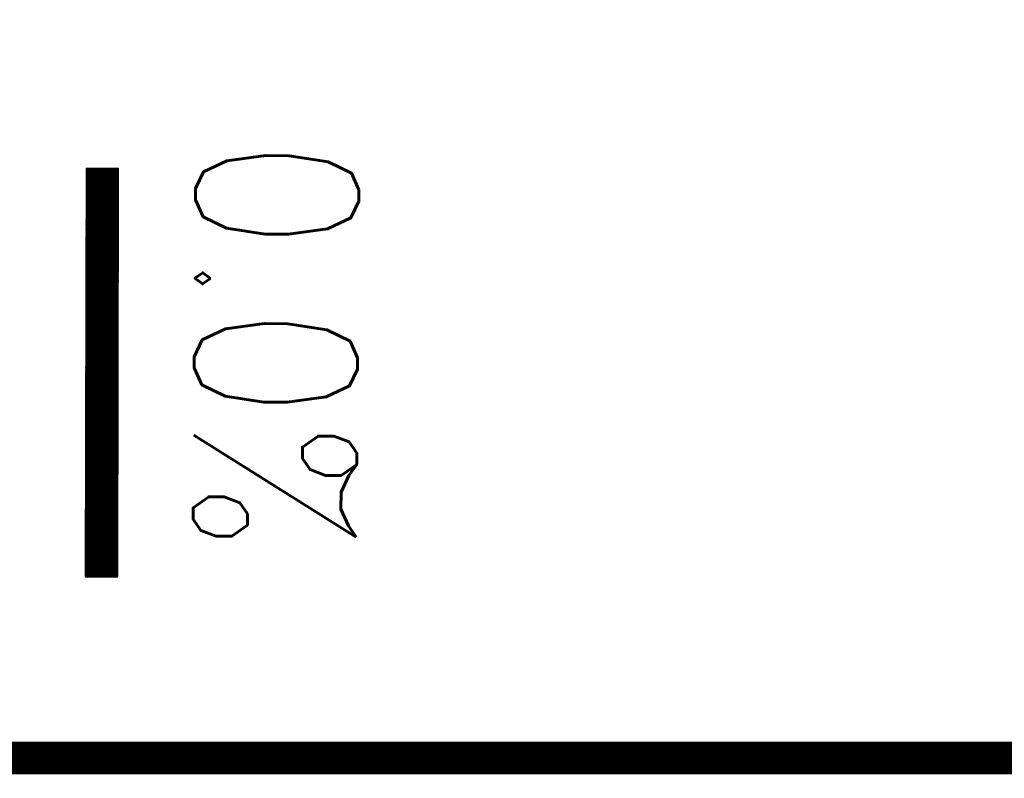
# Model space of a CAD drawing. Extents: x 0 to 1135, y 0 to 420.
# Tile 10 of 80: x 375 to 390, y 206 to 218. Entities that reach past the tile are written whole.
import ezdxf

# ---------------------------------------------------------------- set-up
doc = ezdxf.new("R2010")
doc.units = 0
doc.header["$LTSCALE"] = 2
doc.header["$MEASUREMENT"] = 0
doc.linetypes.add('ACAD_ISO03W100', pattern=[0.5, 0.25, -0.25])
doc.linetypes.add('AUSGEZOGEN', pattern=[0])
doc.layers.get('0').update_dxf_attribs({"color": 8, "linetype": 'AUSGEZOGEN'})
for name, color, linetype in [('FBRTOP', 8, 'AUSGEZOGEN'), ('GEF', 8, 'AUSGEZOGEN'), ('MULDE', 8, 'AUSGEZOGEN'), ('TUNNEL', 15, 'CONTINUOUS')]:
    doc.layers.add(name, color=color, linetype=linetype)
doc.styles.add('ROMANS', font='romans.shx', dxfattribs={"width": 0.8})

# ---------------------------------------------------------------- blocks, each defined once
blk = doc.blocks.new('*X47')
at = {"color": 0}
for p, q in [((75.476, 275.596), (75.966, 276.086)), ((75.476, 275.605), (75.957, 276.086)), ((75.476, 275.614), (75.948, 276.086)), ((75.476, 275.622), (75.939, 276.086)), ((75.476, 275.631), (75.93, 276.086)), ((75.476, 275.64), (75.921, 276.086)), ((75.476, 275.649), (75.913, 276.086)), ((75.476, 275.658), (75.904, 276.086)), ((75.476, 275.667), (75.895, 276.086)), ((75.476, 275.675), (75.886, 276.086)), ((75.476, 275.684), (75.877, 276.086)), ((75.476, 275.693), (75.868, 276.086)), ((75.476, 275.702), (75.86, 276.086)), ((75.476, 275.711), (75.851, 276.086)), ((75.476, 275.72), (75.842, 276.086)), ((75.476, 275.728), (75.833, 276.086)), ((75.476, 275.737), (75.824, 276.086)), ((75.476, 275.746), (75.815, 276.086)), ((75.476, 275.755), (75.807, 276.086)), ((75.476, 275.764), (75.798, 276.086)), ((75.476, 275.773), (75.789, 276.086)), ((75.476, 275.781), (75.78, 276.086)), ((75.476, 275.79), (75.771, 276.086)), ((75.476, 275.799), (75.762, 276.086)), ((75.476, 275.808), (75.754, 276.086)), ((75.476, 275.817), (75.745, 276.086)), ((75.476, 275.826), (75.736, 276.086)), ((75.476, 275.834), (75.727, 276.086)), ((75.476, 275.843), (75.718, 276.086)), ((75.476, 275.852), (75.709, 276.086)), ((75.476, 275.861), (75.7, 276.086)), ((75.476, 275.87), (75.692, 276.086)), ((75.476, 275.879), (75.683, 276.086)), ((75.476, 275.888), (75.674, 276.086)), ((75.476, 275.896), (75.665, 276.086)), ((75.476, 275.905), (75.656, 276.086)), ((75.476, 275.914), (75.647, 276.086)), ((75.476, 275.923), (75.639, 276.086)), ((75.476, 275.932), (75.63, 276.086)), ((75.476, 275.941), (75.621, 276.086)), ((75.476, 275.949), (75.612, 276.086)), ((75.476, 275.958), (75.603, 276.086)), ((75.476, 275.967), (75.594, 276.086)), ((75.476, 275.976), (75.586, 276.086)), ((75.476, 275.985), (75.577, 276.086)), ((75.476, 275.994), (75.568, 276.086)), ((75.476, 276.002), (75.559, 276.086)), ((75.476, 276.011), (75.55, 276.086)), ((75.476, 276.02), (75.541, 276.086)), ((75.476, 276.029), (75.533, 276.086)), ((75.476, 276.038), (75.524, 276.086)), ((75.476, 276.047), (75.515, 276.086)), ((75.476, 276.055), (75.506, 276.086)), ((75.476, 276.064), (75.497, 276.086)), ((75.476, 276.073), (75.488, 276.086)), ((75.476, 275.587), (75.973, 276.084)), ((75.476, 275.578), (75.973, 276.075)), ((75.476, 275.569), (75.973, 276.067)), ((75.476, 275.56), (75.973, 276.058)), ((75.476, 275.552), (75.973, 276.049)), ((75.476, 275.543), (75.973, 276.04)), ((75.476, 275.534), (75.973, 276.031)), ((75.476, 275.525), (75.973, 276.022)), ((75.476, 275.516), (75.973, 276.014)), ((75.476, 275.507), (75.973, 276.005)), ((75.476, 275.499), (75.973, 275.996)), ((75.476, 275.49), (75.973, 275.987)), ((75.476, 275.481), (75.973, 275.978)), ((75.476, 275.472), (75.973, 275.969)), ((75.476, 275.463), (75.973, 275.961)), ((75.476, 275.454), (75.973, 275.952)), ((75.476, 275.446), (75.973, 275.943)), ((75.476, 275.437), (75.973, 275.934)), ((75.476, 275.428), (75.973, 275.925)), ((75.476, 275.419), (75.973, 275.916)), ((75.476, 275.41), (75.973, 275.907)), ((75.476, 275.401), (75.973, 275.899)), ((75.476, 275.393), (75.973, 275.89)), ((75.476, 275.384), (75.973, 275.881)), ((75.476, 275.375), (75.973, 275.872)), ((75.476, 275.366), (75.973, 275.863)), ((75.476, 275.357), (75.973, 275.854)), ((75.476, 275.348), (75.973, 275.846)), ((75.476, 275.34), (75.973, 275.837)), ((75.476, 275.331), (75.973, 275.828)), ((75.476, 275.322), (75.973, 275.819)), ((75.476, 275.313), (75.973, 275.81)), ((75.476, 275.304), (75.973, 275.801)), ((75.476, 275.295), (75.973, 275.793)), ((75.476, 275.286), (75.973, 275.784)), ((75.476, 275.278), (75.973, 275.775)), ((75.476, 275.269), (75.973, 275.766)), ((75.476, 275.26), (75.973, 275.757)), ((75.476, 275.251), (75.973, 275.748)), ((75.476, 275.242), (75.973, 275.74)), ((75.476, 275.233), (75.973, 275.731)), ((75.476, 275.225), (75.973, 275.722)), ((75.476, 275.216), (75.973, 275.713)), ((75.476, 275.207), (75.973, 275.704)), ((75.476, 275.198), (75.973, 275.695)), ((75.476, 275.189), (75.973, 275.687)), ((75.476, 275.18), (75.973, 275.678)), ((75.476, 275.172), (75.973, 275.669)), ((75.476, 275.163), (75.973, 275.66)), ((75.476, 275.154), (75.973, 275.651)), ((75.476, 275.145), (75.973, 275.642)), ((75.476, 275.136), (75.973, 275.633)), ((75.476, 275.127), (75.973, 275.625)), ((75.476, 275.119), (75.973, 275.616)), ((75.476, 275.11), (75.973, 275.607)), ((75.476, 275.101), (75.973, 275.598)), ((75.476, 275.092), (75.973, 275.589)), ((75.476, 275.083), (75.973, 275.58)), ((75.476, 275.074), (75.973, 275.572)), ((75.476, 275.066), (75.973, 275.563)), ((75.476, 275.057), (75.973, 275.554)), ((75.476, 275.048), (75.973, 275.545)), ((75.476, 275.039), (75.973, 275.536)), ((75.476, 275.03), (75.973, 275.527)), ((75.476, 275.021), (75.973, 275.519)), ((75.476, 275.012), (75.973, 275.51)), ((75.476, 275.004), (75.973, 275.501)), ((75.476, 274.995), (75.973, 275.492)), ((75.476, 274.986), (75.973, 275.483)), ((75.476, 274.977), (75.973, 275.474)), ((75.476, 274.968), (75.973, 275.466)), ((75.476, 274.959), (75.973, 275.457)), ((75.476, 274.951), (75.973, 275.448)), ((75.476, 274.942), (75.973, 275.439)), ((75.476, 274.933), (75.973, 275.43)), ((75.476, 274.924), (75.973, 275.421)), ((75.476, 274.915), (75.973, 275.413)), ((75.476, 274.906), (75.973, 275.404)), ((75.476, 274.898), (75.973, 275.395)), ((75.476, 274.889), (75.973, 275.386)), ((75.476, 274.88), (75.973, 275.377)), ((75.476, 274.871), (75.973, 275.368)), ((75.476, 274.862), (75.973, 275.359)), ((75.476, 274.853), (75.973, 275.351)), ((75.476, 274.845), (75.973, 275.342)), ((75.476, 274.836), (75.973, 275.333)), ((75.476, 274.827), (75.973, 275.324)), ((75.476, 274.818), (75.973, 275.315)), ((75.476, 274.809), (75.973, 275.306)), ((75.476, 274.8), (75.973, 275.298)), ((75.476, 274.792), (75.973, 275.289)), ((75.476, 274.783), (75.973, 275.28)), ((75.476, 274.774), (75.973, 275.271)), ((75.476, 274.765), (75.973, 275.262)), ((75.476, 274.756), (75.973, 275.253)), ((75.476, 274.747), (75.973, 275.245)), ((75.476, 274.738), (75.973, 275.236)), ((75.476, 274.73), (75.973, 275.227)), ((75.476, 274.721), (75.973, 275.218)), ((75.476, 274.712), (75.973, 275.209)), ((75.476, 274.703), (75.973, 275.2)), ((75.476, 274.694), (75.973, 275.192)), ((75.476, 274.685), (75.973, 275.183)), ((75.476, 274.677), (75.973, 275.174)), ((75.476, 274.668), (75.973, 275.165)), ((75.476, 274.659), (75.973, 275.156)), ((75.476, 274.65), (75.973, 275.147)), ((75.476, 274.641), (75.973, 275.139)), ((75.476, 274.632), (75.973, 275.13)), ((75.476, 274.624), (75.973, 275.121)), ((75.476, 274.615), (75.973, 275.112)), ((75.476, 274.606), (75.973, 275.103)), ((75.476, 274.597), (75.973, 275.094)), ((75.476, 274.588), (75.973, 275.085)), ((75.476, 274.579), (75.973, 275.077)), ((75.476, 274.571), (75.973, 275.068)), ((75.476, 274.562), (75.973, 275.059)), ((75.476, 274.553), (75.973, 275.05)), ((75.476, 274.544), (75.973, 275.041)), ((75.476, 274.535), (75.973, 275.032)), ((75.476, 274.526), (75.973, 275.024)), ((75.476, 274.518), (75.973, 275.015)), ((75.476, 274.509), (75.973, 275.006)), ((75.476, 274.5), (75.973, 274.997)), ((75.476, 274.491), (75.973, 274.988)), ((75.476, 274.482), (75.973, 274.979)), ((75.476, 274.473), (75.973, 274.971)), ((75.476, 274.464), (75.973, 274.962)), ((75.476, 274.456), (75.973, 274.953)), ((75.476, 274.447), (75.973, 274.944)), ((75.476, 274.438), (75.973, 274.935)), ((75.476, 274.429), (75.973, 274.926)), ((75.476, 274.42), (75.973, 274.918)), ((75.476, 274.411), (75.973, 274.909)), ((75.476, 274.403), (75.973, 274.9)), ((75.476, 274.394), (75.973, 274.891)), ((75.476, 274.385), (75.973, 274.882)), ((75.476, 274.376), (75.973, 274.873)), ((75.476, 274.367), (75.973, 274.865)), ((75.476, 274.358), (75.973, 274.856)), ((75.476, 274.35), (75.973, 274.847)), ((75.476, 274.341), (75.973, 274.838)), ((75.476, 274.332), (75.973, 274.829)), ((75.476, 274.323), (75.973, 274.82)), ((75.476, 274.314), (75.973, 274.811)), ((75.476, 274.305), (75.973, 274.803)), ((75.476, 274.297), (75.973, 274.794)), ((75.476, 274.288), (75.973, 274.785)), ((75.476, 274.279), (75.973, 274.776)), ((75.476, 274.27), (75.973, 274.767)), ((75.476, 274.261), (75.973, 274.758)), ((75.476, 274.252), (75.973, 274.75)), ((75.476, 274.243), (75.973, 274.741)), ((75.476, 274.235), (75.973, 274.732)), ((75.476, 274.226), (75.973, 274.723)), ((75.476, 274.217), (75.973, 274.714)), ((75.476, 274.208), (75.973, 274.705)), ((75.476, 274.199), (75.973, 274.697)), ((75.476, 274.19), (75.973, 274.688)), ((75.476, 274.182), (75.973, 274.679)), ((75.476, 274.173), (75.973, 274.67)), ((75.476, 274.164), (75.973, 274.661)), ((75.476, 274.155), (75.973, 274.652)), ((75.476, 274.146), (75.973, 274.644)), ((75.476, 274.137), (75.973, 274.635)), ((75.476, 274.129), (75.973, 274.626)), ((75.476, 274.12), (75.973, 274.617)), ((75.476, 274.111), (75.973, 274.608)), ((75.476, 274.102), (75.973, 274.599)), ((75.476, 274.093), (75.973, 274.59)), ((75.476, 274.084), (75.973, 274.582)), ((75.476, 274.076), (75.973, 274.573)), ((75.476, 274.067), (75.973, 274.564)), ((75.476, 274.058), (75.973, 274.555)), ((75.476, 274.049), (75.973, 274.546)), ((75.476, 274.04), (75.973, 274.537)), ((75.476, 274.031), (75.973, 274.529)), ((75.476, 274.023), (75.973, 274.52)), ((75.476, 274.014), (75.973, 274.511)), ((75.476, 274.005), (75.973, 274.502)), ((75.476, 273.996), (75.973, 274.493)), ((75.476, 273.987), (75.973, 274.484)), ((75.476, 273.978), (75.973, 274.476)), ((75.476, 273.969), (75.973, 274.467)), ((75.476, 273.961), (75.973, 274.458)), ((75.476, 273.952), (75.973, 274.449)), ((75.476, 273.943), (75.973, 274.44)), ((75.476, 273.934), (75.973, 274.431)), ((75.476, 273.925), (75.973, 274.423)), ((75.476, 273.916), (75.973, 274.414)), ((75.476, 273.908), (75.973, 274.405)), ((75.476, 273.899), (75.973, 274.396)), ((75.476, 273.89), (75.973, 274.387)), ((75.476, 273.881), (75.973, 274.378)), ((75.476, 273.872), (75.973, 274.37)), ((75.476, 273.863), (75.973, 274.361)), ((75.476, 273.855), (75.973, 274.352)), ((75.476, 273.846), (75.973, 274.343)), ((75.476, 273.837), (75.973, 274.334)), ((75.476, 273.828), (75.973, 274.325)), ((75.476, 273.819), (75.973, 274.316)), ((75.476, 273.81), (75.973, 274.308)), ((75.476, 273.802), (75.973, 274.299)), ((75.476, 273.793), (75.973, 274.29)), ((75.476, 273.784), (75.973, 274.281)), ((75.476, 273.775), (75.973, 274.272)), ((75.476, 273.766), (75.973, 274.263)), ((75.476, 273.757), (75.973, 274.255)), ((75.476, 273.749), (75.973, 274.246)), ((75.476, 273.74), (75.973, 274.237)), ((75.476, 273.731), (75.973, 274.228)), ((75.476, 273.722), (75.973, 274.219)), ((75.476, 273.713), (75.973, 274.21)), ((75.476, 273.704), (75.973, 274.202)), ((75.476, 273.695), (75.973, 274.193)), ((75.476, 273.687), (75.973, 274.184)), ((75.476, 273.678), (75.973, 274.175)), ((75.476, 273.669), (75.973, 274.166)), ((75.476, 273.66), (75.973, 274.157)), ((75.476, 273.651), (75.973, 274.149)), ((75.476, 273.642), (75.973, 274.14)), ((75.476, 273.634), (75.973, 274.131)), ((75.476, 273.625), (75.973, 274.122)), ((75.476, 273.616), (75.973, 274.113)), ((75.476, 273.607), (75.973, 274.104)), ((75.476, 273.598), (75.973, 274.096)), ((75.476, 273.589), (75.973, 274.087)), ((75.476, 273.581), (75.973, 274.078)), ((75.476, 273.572), (75.973, 274.069)), ((75.476, 273.563), (75.973, 274.06)), ((75.476, 273.554), (75.973, 274.051)), ((75.476, 273.545), (75.973, 274.042)), ((75.476, 273.536), (75.973, 274.034)), ((75.476, 273.528), (75.973, 274.025)), ((75.476, 273.519), (75.973, 274.016)), ((75.476, 273.51), (75.973, 274.007)), ((75.476, 273.501), (75.973, 273.998)), ((75.476, 273.492), (75.973, 273.989)), ((75.476, 273.483), (75.973, 273.981)), ((75.476, 273.475), (75.973, 273.972)), ((75.476, 273.466), (75.973, 273.963)), ((75.476, 273.457), (75.973, 273.954)), ((75.476, 273.448), (75.973, 273.945)), ((75.476, 273.439), (75.973, 273.936)), ((75.476, 273.43), (75.973, 273.928)), ((75.476, 273.421), (75.973, 273.919)), ((75.476, 273.413), (75.973, 273.91)), ((75.476, 273.404), (75.973, 273.901)), ((75.476, 273.395), (75.973, 273.892)), ((75.476, 273.386), (75.973, 273.883)), ((75.476, 273.377), (75.973, 273.875)), ((75.476, 273.368), (75.973, 273.866)), ((75.476, 273.36), (75.973, 273.857)), ((75.476, 273.351), (75.973, 273.848)), ((75.476, 273.342), (75.973, 273.839)), ((75.476, 273.333), (75.973, 273.83)), ((75.476, 273.324), (75.973, 273.822)), ((75.476, 273.315), (75.973, 273.813)), ((75.476, 273.307), (75.973, 273.804)), ((75.476, 273.298), (75.973, 273.795)), ((75.476, 273.289), (75.973, 273.786)), ((75.476, 273.28), (75.973, 273.777)), ((75.476, 273.271), (75.973, 273.768)), ((75.476, 273.262), (75.973, 273.76)), ((75.476, 273.254), (75.973, 273.751)), ((75.476, 273.245), (75.973, 273.742)), ((75.476, 273.236), (75.973, 273.733)), ((75.476, 273.227), (75.973, 273.724)), ((75.476, 273.218), (75.973, 273.715)), ((75.476, 273.209), (75.973, 273.707)), ((75.476, 273.201), (75.973, 273.698)), ((75.476, 273.192), (75.973, 273.689)), ((75.476, 273.183), (75.973, 273.68)), ((75.476, 273.174), (75.973, 273.671)), ((75.476, 273.165), (75.973, 273.662)), ((75.476, 273.156), (75.973, 273.654)), ((75.476, 273.147), (75.973, 273.645)), ((75.476, 273.139), (75.973, 273.636)), ((75.476, 273.13), (75.973, 273.627)), ((75.476, 273.121), (75.973, 273.618)), ((75.476, 273.112), (75.973, 273.609)), ((75.476, 273.103), (75.973, 273.601)), ((75.476, 273.094), (75.973, 273.592)), ((75.476, 273.086), (75.973, 273.583)), ((75.476, 273.077), (75.973, 273.574)), ((75.476, 273.068), (75.973, 273.565)), ((75.476, 273.059), (75.973, 273.556)), ((75.476, 273.05), (75.973, 273.548)), ((75.476, 273.041), (75.973, 273.539)), ((75.476, 273.033), (75.973, 273.53)), ((75.476, 273.024), (75.973, 273.521)), ((75.476, 273.015), (75.973, 273.512)), ((75.476, 273.006), (75.973, 273.503)), ((75.476, 272.997), (75.973, 273.494)), ((75.476, 272.988), (75.973, 273.486)), ((75.476, 272.98), (75.973, 273.477)), ((75.476, 272.971), (75.973, 273.468)), ((75.476, 272.962), (75.973, 273.459)), ((75.476, 272.953), (75.973, 273.45)), ((75.476, 272.944), (75.973, 273.441)), ((75.476, 272.935), (75.973, 273.433)), ((75.476, 272.927), (75.973, 273.424)), ((75.476, 272.918), (75.973, 273.415)), ((75.476, 272.909), (75.973, 273.406)), ((75.476, 272.9), (75.973, 273.397)), ((75.476, 272.891), (75.973, 273.388)), ((75.476, 272.882), (75.973, 273.38)), ((75.476, 272.873), (75.973, 273.371)), ((75.476, 272.865), (75.973, 273.362)), ((75.476, 272.856), (75.973, 273.353)), ((75.476, 272.847), (75.973, 273.344)), ((75.476, 272.838), (75.973, 273.335)), ((75.476, 272.829), (75.973, 273.327)), ((75.476, 272.82), (75.973, 273.318)), ((75.476, 272.812), (75.973, 273.309)), ((75.476, 272.803), (75.973, 273.3)), ((75.476, 272.794), (75.973, 273.291)), ((75.476, 272.785), (75.973, 273.282)), ((75.476, 272.776), (75.973, 273.274)), ((75.476, 272.767), (75.973, 273.265)), ((75.476, 272.759), (75.973, 273.256)), ((75.476, 272.75), (75.973, 273.247)), ((75.476, 272.741), (75.973, 273.238)), ((75.476, 272.732), (75.973, 273.229)), ((75.476, 272.723), (75.973, 273.22)), ((75.476, 272.714), (75.973, 273.212)), ((75.476, 272.706), (75.973, 273.203)), ((75.476, 272.697), (75.973, 273.194)), ((75.476, 272.688), (75.973, 273.185)), ((75.476, 272.679), (75.973, 273.176)), ((75.476, 272.67), (75.973, 273.167)), ((75.476, 272.661), (75.973, 273.159)), ((75.476, 272.653), (75.973, 273.15)), ((75.476, 272.644), (75.973, 273.141)), ((75.476, 272.635), (75.973, 273.132)), ((75.476, 272.626), (75.973, 273.123)), ((75.476, 272.617), (75.973, 273.114)), ((75.476, 272.608), (75.973, 273.106)), ((75.476, 272.599), (75.973, 273.097)), ((75.476, 272.591), (75.973, 273.088)), ((75.476, 272.582), (75.973, 273.079)), ((75.476, 272.573), (75.973, 273.07)), ((75.476, 272.564), (75.973, 273.061)), ((75.476, 272.555), (75.973, 273.053)), ((75.476, 272.546), (75.973, 273.044)), ((75.476, 272.538), (75.973, 273.035)), ((75.476, 272.529), (75.973, 273.026)), ((75.476, 272.52), (75.973, 273.017)), ((75.476, 272.511), (75.973, 273.008)), ((75.476, 272.502), (75.973, 273)), ((75.476, 272.493), (75.973, 272.991)), ((75.476, 272.485), (75.973, 272.982)), ((75.476, 272.476), (75.973, 272.973)), ((75.476, 272.467), (75.973, 272.964)), ((75.476, 272.458), (75.973, 272.955)), ((75.476, 272.449), (75.973, 272.946)), ((75.476, 272.44), (75.973, 272.938)), ((75.476, 272.432), (75.973, 272.929)), ((75.476, 272.423), (75.973, 272.92)), ((75.476, 272.414), (75.973, 272.911)), ((75.476, 272.405), (75.973, 272.902)), ((75.476, 272.396), (75.973, 272.893)), ((75.476, 272.387), (75.973, 272.885)), ((75.476, 272.379), (75.973, 272.876)), ((75.476, 272.37), (75.973, 272.867)), ((75.476, 272.361), (75.973, 272.858)), ((75.476, 272.352), (75.973, 272.849)), ((75.476, 272.343), (75.973, 272.84)), ((75.476, 272.334), (75.973, 272.832)), ((75.476, 272.325), (75.973, 272.823)), ((75.476, 272.317), (75.973, 272.814)), ((75.476, 272.308), (75.973, 272.805)), ((75.476, 272.299), (75.973, 272.796)), ((75.476, 272.29), (75.973, 272.787)), ((75.476, 272.281), (75.973, 272.779)), ((75.476, 272.272), (75.973, 272.77)), ((75.476, 272.264), (75.973, 272.761)), ((75.476, 272.255), (75.973, 272.752)), ((75.476, 272.246), (75.973, 272.743)), ((75.476, 272.237), (75.973, 272.734)), ((75.476, 272.228), (75.973, 272.726)), ((75.476, 272.219), (75.973, 272.717)), ((75.476, 272.211), (75.973, 272.708)), ((75.476, 272.202), (75.973, 272.699)), ((75.476, 272.193), (75.973, 272.69)), ((75.476, 272.184), (75.973, 272.681)), ((75.476, 272.175), (75.973, 272.672)), ((75.476, 272.166), (75.973, 272.664)), ((75.476, 272.158), (75.973, 272.655)), ((75.476, 272.149), (75.973, 272.646)), ((75.476, 272.14), (75.973, 272.637)), ((75.476, 272.131), (75.973, 272.628)), ((75.476, 272.122), (75.973, 272.619)), ((75.476, 272.113), (75.973, 272.611)), ((75.476, 272.104), (75.973, 272.602)), ((75.476, 272.096), (75.973, 272.593)), ((75.476, 272.087), (75.973, 272.584)), ((75.476, 272.078), (75.973, 272.575)), ((75.476, 272.069), (75.973, 272.566)), ((75.476, 272.06), (75.973, 272.558)), ((75.476, 272.051), (75.973, 272.549)), ((75.476, 272.043), (75.973, 272.54)), ((75.476, 272.034), (75.973, 272.531)), ((75.476, 272.025), (75.973, 272.522)), ((75.476, 272.016), (75.973, 272.513)), ((75.476, 272.007), (75.973, 272.505)), ((75.476, 271.998), (75.973, 272.496)), ((75.476, 271.99), (75.973, 272.487)), ((75.476, 271.981), (75.973, 272.478)), ((75.476, 271.972), (75.973, 272.469)), ((75.476, 271.963), (75.973, 272.46)), ((75.476, 271.954), (75.973, 272.452)), ((75.476, 271.945), (75.973, 272.443)), ((75.476, 271.937), (75.973, 272.434)), ((75.476, 271.928), (75.973, 272.425)), ((75.476, 271.919), (75.973, 272.416)), ((75.476, 271.91), (75.973, 272.407)), ((75.476, 271.901), (75.973, 272.398)), ((75.476, 271.892), (75.973, 272.39)), ((75.476, 271.884), (75.973, 272.381)), ((75.476, 271.875), (75.973, 272.372)), ((75.476, 271.866), (75.973, 272.363)), ((75.476, 271.857), (75.973, 272.354)), ((75.476, 271.848), (75.973, 272.345)), ((75.476, 271.839), (75.973, 272.337)), ((75.476, 271.83), (75.973, 272.328)), ((75.476, 271.822), (75.973, 272.319)), ((75.476, 271.813), (75.973, 272.31)), ((75.476, 271.804), (75.973, 272.301)), ((75.476, 271.795), (75.973, 272.292)), ((75.476, 271.786), (75.973, 272.284)), ((75.476, 271.777), (75.973, 272.275)), ((75.476, 271.769), (75.973, 272.266)), ((75.476, 271.76), (75.973, 272.257)), ((75.476, 271.751), (75.973, 272.248)), ((75.476, 271.742), (75.973, 272.239)), ((75.476, 271.733), (75.973, 272.231)), ((75.476, 271.724), (75.973, 272.222)), ((75.476, 271.716), (75.973, 272.213)), ((75.476, 271.707), (75.973, 272.204)), ((75.476, 271.698), (75.973, 272.195)), ((75.476, 271.689), (75.973, 272.186)), ((75.476, 271.68), (75.973, 272.177)), ((75.476, 271.671), (75.973, 272.169)), ((75.476, 271.663), (75.973, 272.16)), ((75.476, 271.654), (75.973, 272.151)), ((75.476, 271.645), (75.973, 272.142)), ((75.476, 271.636), (75.973, 272.133)), ((75.476, 271.627), (75.973, 272.124)), ((75.476, 271.618), (75.973, 272.116)), ((75.476, 271.61), (75.973, 272.107)), ((75.476, 271.601), (75.973, 272.098)), ((75.476, 271.592), (75.973, 272.089)), ((75.476, 271.583), (75.973, 272.08)), ((75.476, 271.574), (75.973, 272.071)), ((75.476, 271.565), (75.973, 272.063)), ((75.476, 271.556), (75.973, 272.054)), ((75.476, 271.548), (75.973, 272.045)), ((75.476, 271.539), (75.973, 272.036)), ((75.476, 271.53), (75.973, 272.027)), ((75.476, 271.521), (75.973, 272.018)), ((75.476, 271.512), (75.973, 272.01)), ((75.476, 271.503), (75.973, 272.001)), ((75.476, 271.495), (75.973, 271.992)), ((75.476, 271.486), (75.973, 271.983)), ((75.476, 271.477), (75.973, 271.974)), ((75.476, 271.468), (75.973, 271.965)), ((75.476, 271.459), (75.973, 271.957)), ((75.476, 271.45), (75.973, 271.948)), ((75.476, 271.442), (75.973, 271.939)), ((75.476, 271.433), (75.973, 271.93)), ((75.476, 271.424), (75.973, 271.921)), ((75.476, 271.415), (75.973, 271.912)), ((75.476, 271.406), (75.973, 271.903)), ((75.476, 271.397), (75.973, 271.895)), ((75.476, 271.389), (75.973, 271.886)), ((75.476, 271.38), (75.973, 271.877)), ((75.476, 271.371), (75.973, 271.868)), ((75.476, 271.362), (75.973, 271.859)), ((75.476, 271.353), (75.973, 271.85)), ((75.476, 271.344), (75.973, 271.842)), ((75.476, 271.336), (75.973, 271.833)), ((75.476, 271.327), (75.973, 271.824)), ((75.476, 271.318), (75.973, 271.815)), ((75.476, 271.309), (75.973, 271.806)), ((75.476, 271.3), (75.973, 271.797)), ((75.476, 271.291), (75.973, 271.789)), ((75.476, 271.282), (75.973, 271.78)), ((75.476, 271.274), (75.973, 271.771)), ((75.476, 271.265), (75.973, 271.762)), ((75.476, 271.256), (75.973, 271.753)), ((75.476, 271.247), (75.973, 271.744)), ((75.476, 271.238), (75.973, 271.736)), ((75.476, 271.229), (75.973, 271.727)), ((75.476, 271.221), (75.973, 271.718)), ((75.476, 271.212), (75.973, 271.709)), ((75.476, 271.203), (75.973, 271.7)), ((75.476, 271.194), (75.973, 271.691)), ((75.476, 271.185), (75.973, 271.683)), ((75.476, 271.176), (75.973, 271.674)), ((75.476, 271.168), (75.973, 271.665)), ((75.476, 271.159), (75.973, 271.656)), ((75.476, 271.15), (75.973, 271.647)), ((75.476, 271.141), (75.973, 271.638)), ((75.476, 271.132), (75.973, 271.629)), ((75.476, 271.123), (75.973, 271.621)), ((75.476, 271.115), (75.973, 271.612)), ((75.476, 271.106), (75.973, 271.603)), ((75.476, 271.097), (75.973, 271.594)), ((75.476, 271.088), (75.973, 271.585)), ((75.476, 271.079), (75.973, 271.576)), ((75.476, 271.07), (75.973, 271.568)), ((75.476, 271.062), (75.973, 271.559)), ((75.476, 271.053), (75.973, 271.55)), ((75.476, 271.044), (75.973, 271.541)), ((75.476, 271.035), (75.973, 271.532)), ((75.476, 271.026), (75.973, 271.523)), ((75.476, 271.017), (75.973, 271.515)), ((75.476, 271.008), (75.973, 271.506)), ((75.476, 271), (75.973, 271.497)), ((75.476, 270.991), (75.973, 271.488)), ((75.476, 270.982), (75.973, 271.479)), ((75.476, 270.973), (75.973, 271.47)), ((75.476, 270.964), (75.973, 271.462)), ((75.476, 270.955), (75.973, 271.453)), ((75.476, 270.947), (75.973, 271.444)), ((75.476, 270.938), (75.973, 271.435)), ((75.476, 270.929), (75.973, 271.426)), ((75.476, 270.92), (75.973, 271.417)), ((75.476, 270.911), (75.973, 271.409)), ((75.476, 270.902), (75.973, 271.4)), ((75.476, 270.894), (75.973, 271.391)), ((75.476, 270.885), (75.973, 271.382)), ((75.476, 270.876), (75.973, 271.373)), ((75.476, 270.867), (75.973, 271.364)), ((75.476, 270.858), (75.973, 271.355)), ((75.476, 270.849), (75.973, 271.347)), ((75.476, 270.841), (75.973, 271.338)), ((75.476, 270.832), (75.973, 271.329)), ((75.476, 270.823), (75.973, 271.32)), ((75.476, 270.814), (75.973, 271.311)), ((75.476, 270.805), (75.973, 271.302)), ((75.476, 270.796), (75.973, 271.294)), ((75.476, 270.788), (75.973, 271.285)), ((75.476, 270.779), (75.973, 271.276)), ((75.476, 270.77), (75.973, 271.267)), ((75.476, 270.761), (75.973, 271.258)), ((75.476, 270.752), (75.973, 271.249)), ((75.476, 270.743), (75.973, 271.241)), ((75.476, 270.734), (75.973, 271.232)), ((75.476, 270.726), (75.973, 271.223)), ((75.476, 270.717), (75.973, 271.214)), ((75.476, 270.708), (75.973, 271.205)), ((75.476, 270.699), (75.973, 271.196)), ((75.476, 270.69), (75.973, 271.188)), ((75.476, 270.681), (75.973, 271.179)), ((75.476, 270.673), (75.973, 271.17)), ((75.476, 270.664), (75.973, 271.161)), ((75.476, 270.655), (75.973, 271.152)), ((75.476, 270.646), (75.973, 271.143)), ((75.476, 270.637), (75.973, 271.135)), ((75.476, 270.628), (75.973, 271.126)), ((75.476, 270.62), (75.973, 271.117)), ((75.476, 270.611), (75.973, 271.108)), ((75.476, 270.602), (75.973, 271.099)), ((75.476, 270.593), (75.973, 271.09)), ((75.476, 270.584), (75.973, 271.081)), ((75.476, 270.575), (75.973, 271.073)), ((75.476, 270.567), (75.973, 271.064)), ((75.476, 270.558), (75.973, 271.055)), ((75.476, 270.549), (75.973, 271.046)), ((75.476, 270.54), (75.973, 271.037)), ((75.476, 270.531), (75.973, 271.028)), ((75.476, 270.522), (75.973, 271.02)), ((75.476, 270.514), (75.973, 271.011)), ((75.476, 270.505), (75.973, 271.002)), ((75.476, 270.496), (75.973, 270.993)), ((75.476, 270.487), (75.973, 270.984)), ((75.476, 270.478), (75.973, 270.975)), ((75.476, 270.469), (75.973, 270.967)), ((75.476, 270.46), (75.973, 270.958)), ((75.476, 270.452), (75.973, 270.949)), ((75.476, 270.443), (75.973, 270.94)), ((75.476, 270.434), (75.973, 270.931)), ((75.476, 270.425), (75.973, 270.922)), ((75.476, 270.416), (75.973, 270.914)), ((75.476, 270.407), (75.973, 270.905)), ((75.476, 270.399), (75.973, 270.896)), ((75.476, 270.39), (75.973, 270.887)), ((75.476, 270.381), (75.973, 270.878)), ((75.476, 270.372), (75.973, 270.869)), ((75.476, 270.363), (75.973, 270.861)), ((75.476, 270.354), (75.973, 270.852)), ((75.476, 270.346), (75.973, 270.843)), ((75.476, 270.337), (75.973, 270.834)), ((75.476, 270.328), (75.973, 270.825)), ((75.476, 270.319), (75.973, 270.816)), ((75.476, 270.31), (75.973, 270.807)), ((75.476, 270.301), (75.973, 270.799)), ((75.476, 270.293), (75.973, 270.79)), ((75.476, 270.284), (75.973, 270.781)), ((75.476, 270.275), (75.973, 270.772)), ((75.476, 270.266), (75.973, 270.763)), ((75.476, 270.257), (75.973, 270.754)), ((75.476, 270.248), (75.973, 270.746)), ((75.476, 270.24), (75.973, 270.737)), ((75.476, 270.231), (75.973, 270.728)), ((75.476, 270.222), (75.973, 270.719)), ((75.476, 270.213), (75.973, 270.71)), ((75.476, 270.204), (75.973, 270.701)), ((75.476, 270.195), (75.973, 270.693)), ((75.476, 270.186), (75.973, 270.684)), ((75.476, 270.178), (75.973, 270.675)), ((75.476, 270.169), (75.973, 270.666)), ((75.476, 270.16), (75.973, 270.657)), ((75.476, 270.151), (75.973, 270.648)), ((75.476, 270.142), (75.973, 270.64)), ((75.476, 270.133), (75.973, 270.631)), ((75.476, 270.125), (75.973, 270.622)), ((75.476, 270.116), (75.973, 270.613)), ((75.476, 270.107), (75.973, 270.604)), ((75.476, 270.098), (75.973, 270.595)), ((75.476, 270.089), (75.973, 270.587)), ((75.476, 270.08), (75.973, 270.578)), ((75.476, 270.072), (75.973, 270.569)), ((75.476, 270.063), (75.973, 270.56)), ((75.476, 270.054), (75.973, 270.551)), ((75.476, 270.045), (75.973, 270.542)), ((75.476, 270.036), (75.973, 270.533)), ((75.476, 270.027), (75.973, 270.525)), ((75.476, 270.019), (75.973, 270.516)), ((75.476, 270.01), (75.973, 270.507)), ((75.476, 270.001), (75.973, 270.498)), ((75.476, 269.992), (75.973, 270.489)), ((75.476, 269.983), (75.973, 270.48)), ((75.476, 269.974), (75.973, 270.472)), ((75.476, 269.966), (75.973, 270.463)), ((75.476, 269.957), (75.973, 270.454)), ((75.476, 269.948), (75.973, 270.445)), ((75.476, 269.939), (75.973, 270.436)), ((75.476, 269.93), (75.973, 270.427)), ((75.476, 269.921), (75.973, 270.419)), ((75.476, 269.912), (75.973, 270.41)), ((75.476, 269.904), (75.973, 270.401)), ((75.476, 269.895), (75.973, 270.392)), ((75.476, 269.886), (75.973, 270.383)), ((75.476, 269.877), (75.973, 270.374)), ((75.476, 269.868), (75.973, 270.366)), ((75.476, 269.859), (75.973, 270.357)), ((75.476, 269.851), (75.973, 270.348)), ((75.476, 269.833), (75.973, 270.33)), ((75.488, 269.836), (75.973, 270.321)), ((75.496, 269.836), (75.973, 270.313)), ((75.505, 269.836), (75.973, 270.304)), ((75.514, 269.836), (75.973, 270.295)), ((75.523, 269.836), (75.973, 270.286)), ((75.532, 269.836), (75.973, 270.277)), ((75.541, 269.836), (75.973, 270.268)), ((75.549, 269.836), (75.973, 270.259)), ((75.558, 269.836), (75.973, 270.251)), ((75.567, 269.836), (75.973, 270.242)), ((75.576, 269.836), (75.973, 270.233)), ((75.585, 269.836), (75.973, 270.224)), ((75.594, 269.836), (75.973, 270.215)), ((75.602, 269.836), (75.973, 270.206)), ((75.611, 269.836), (75.973, 270.198)), ((75.62, 269.836), (75.973, 270.189)), ((75.629, 269.836), (75.973, 270.18)), ((75.638, 269.836), (75.973, 270.171)), ((75.647, 269.836), (75.973, 270.162)), ((75.655, 269.836), (75.973, 270.153)), ((75.664, 269.836), (75.973, 270.145)), ((75.673, 269.836), (75.973, 270.136)), ((75.682, 269.836), (75.973, 270.127)), ((75.691, 269.836), (75.973, 270.118)), ((75.7, 269.836), (75.973, 270.109)), ((75.709, 269.836), (75.973, 270.1)), ((75.717, 269.836), (75.973, 270.092)), ((75.726, 269.836), (75.973, 270.083)), ((75.735, 269.836), (75.973, 270.074)), ((75.744, 269.836), (75.973, 270.065)), ((75.753, 269.836), (75.973, 270.056)), ((75.762, 269.836), (75.973, 270.047)), ((75.77, 269.836), (75.973, 270.038)), ((75.779, 269.836), (75.973, 270.03)), ((75.788, 269.836), (75.973, 270.021)), ((75.797, 269.836), (75.973, 270.012)), ((75.806, 269.836), (75.973, 270.003)), ((75.815, 269.836), (75.973, 269.994)), ((75.823, 269.836), (75.973, 269.985)), ((75.832, 269.836), (75.973, 269.977)), ((75.841, 269.836), (75.973, 269.968)), ((75.85, 269.836), (75.973, 269.959)), ((75.859, 269.836), (75.973, 269.95)), ((75.868, 269.836), (75.973, 269.941)), ((75.876, 269.836), (75.973, 269.932)), ((75.885, 269.836), (75.973, 269.924)), ((75.894, 269.836), (75.973, 269.915)), ((75.903, 269.836), (75.973, 269.906)), ((75.912, 269.836), (75.973, 269.897)), ((75.921, 269.836), (75.973, 269.888)), ((75.93, 269.836), (75.973, 269.879)), ((75.938, 269.836), (75.973, 269.871)), ((75.947, 269.836), (75.973, 269.862)), ((75.956, 269.836), (75.973, 269.853)), ((75.965, 269.836), (75.973, 269.844))]:
    blk.add_line(p, q, dxfattribs=at)
blk = doc.blocks.new('NUGEF')
blk.add_lwpolyline([(0.511, -0.007), (0.511, 6.243), (0.014, 6.243), (0.014, -0.007)], close=True)
blk.add_blockref('*X47', (-75.462, -269.843))

msp = doc.modelspace()

# ---------------------------------------------------------------- linework, layer by layer
at = {"layer": 'FBRTOP', "const_width": 0.5}
msp.add_lwpolyline([(287.584, 206.626), (300.131, 206.441), (316.965, 206.371), (325.264, 206.371), (350.264, 206.371), (375.263, 206.371), (400.264, 206.371), (425.264, 206.372), (575.263, 206.371), (825.263, 206.372), (950, 206.371)], dxfattribs=at)
at = {"layer": 'MULDE'}
for points in [[(313.883, 241.06, 0.000705), (321.297, 241.003, 0.000346), (336.412, 240.917, 0.000132), (344.355, 240.88, 0.000153), (351.194, 240.851, 0.000269), (368.13, 240.796, 0.000286), (384.093, 240.761, 0.000092), (397.201, 240.742, 0.000243), (402.166, 240.739, 0.000005), (413.432, 240.736, 0.000006), (421.553, 240.734, 0), (450.359, 240.727, 0.000007)], [(463.169, 240.725, 0.000006), (493.058, 240.719, 0.000025)]]:
    msp.add_lwpolyline(points, format="xyb", dxfattribs=at)
at = {"layer": 'TUNNEL', "linetype": 'ACAD_ISO03W100'}
msp.add_arc((657.42, 4562.973), 4392.75, 261.722419, 267.205782, dxfattribs=at)

# ---------------------------------------------------------------- block references
at = {"layer": 'GEF', "rotation": 179.8711341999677}
msp.add_blockref('NUGEF', (376.882, 215.387), dxfattribs=at)

# ---------------------------------------------------------------- texts
at = {"layer": 'GEF', "style": 'ROMANS', "width": 0.8}
msp.add_text('0.0%%%', height=2.5, rotation=269.5466, dxfattribs=at).set_placement((378.053, 215.856))

doc.saveas('drawing.dxf')
